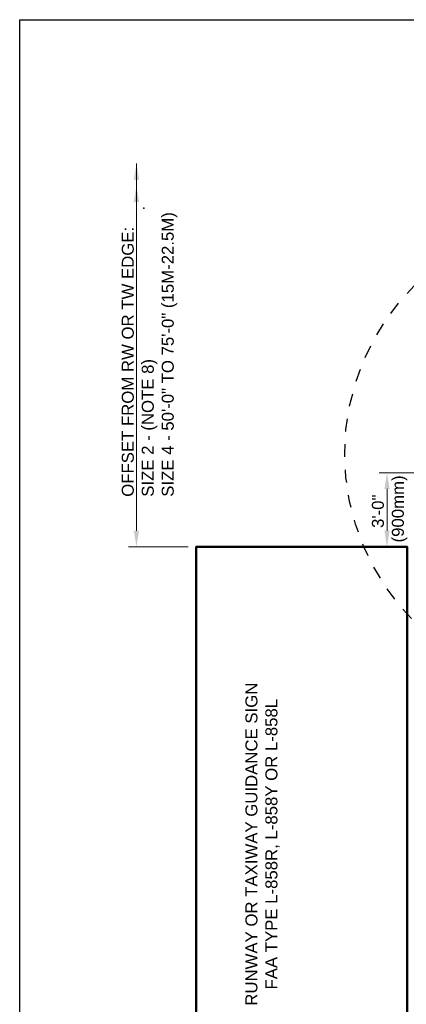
# Model space of a CAD drawing. Header units: inches. Extents: x 0 to 21.8, y 0 to 13.2.
# Tile 2 of 4: x 0 to 3, y 5.5 to 13.2. Entities that reach past the tile are written whole.
import ezdxf

# ---------------------------------------------------------------- set-up
doc = ezdxf.new("R2010")
doc.units = ezdxf.units.IN
doc.header["$LTSCALE"] = 0.375
doc.header["$MEASUREMENT"] = 0
doc.header["$PDSIZE"] = 2
doc.linetypes.add('DASHED2', pattern=[0.375, 0.25, -0.125])
doc.layers.get('0').update_dxf_attribs({"linetype": 'CONTINUOUS', "lineweight": 35})
doc.layers.get('Defpoints').update_dxf_attribs({"linetype": 'CONTINUOUS', "lineweight": 35})
doc.layers.add('E-AFLD-LITE-SIGN', color=203, linetype='CONTINUOUS', lineweight=50)
for name, color, linetype in [('E-DETL-GRPH', 7, 'CONTINUOUS'), ('G-ANNO-DIMS', 7, 'CONTINUOUS'), ('G-ANNO-DIMS @ 1', 7, 'CONTINUOUS'), ('G-ANNO-TEXT', 7, 'CONTINUOUS'), ('G-ANNO-TTLB', 7, 'CONTINUOUS')]:
    doc.layers.add(name, color=color, linetype=linetype)
doc.styles.add('01-E-BLDG-1_1', font='arial.ttf', dxfattribs={"height": 0.09375})
doc.dimstyles.new('01-E-BLDG-1_1', dxfattribs={"dimtxt": 0.09375, "dimasz": 0.125, "dimexe": 0.0625, "dimexo": 0.0625, "dimgap": 0.0625, "dimtad": 1, "dimdec": 4, "dimzin": 3, "dimdsep": 46, "dimlunit": 4, "dimtxsty": '01-E-BLDG-1_1', "dimcen": 0.0625, "dimclrd": 1, "dimclre": 1, "dimclrt": 256, "dimazin": 0, "dimtfac": 1, "dimtdec": 4, "dimtmove": 1, "dimatfit": 3, "dimfxl": 1, "dimfrac": 2, "dimtolj": 1, "dimtzin": 3, "dimlwd": 0, "dimlwe": 0, "dimarcsym": 0})

# ---------------------------------------------------------------- blocks, each defined once
blk = doc.blocks.new('*D4')
at = {"layer": 'Defpoints', "color": 0, "transparency": 16777216}
for p in [(0.9136, 12.0615), (0.9136, 12.0615), (1.3808, 9.0658)]:
    blk.add_point(p, dxfattribs=at)
at = {"layer": 'G-ANNO-DIMS', "color": 1, "lineweight": 0, "transparency": 16777216}
for p, q in [((0.9136, 9.1908), (0.9136, 12.0615)), ((1.3183, 9.0658), (0.8511, 9.0658))]:
    blk.add_line(p, q, dxfattribs=at)
at = {"layer": 'G-ANNO-DIMS', "color": 1, "transparency": 16777216}
blk.add_solid([(0.8928, 9.1908), (0.9344, 9.1908), (0.9136, 9.0658)], dxfattribs=at)
blk = doc.blocks.new('_None')
blk = doc.blocks.new('DBLARR')
at = {"linetype": 'Continuous'}
for points in [[(-0.2268, 0.0162), (-0.1296, 0), (-0.2268, -0.0162), (-0.2268, -0.0162, 0.240091)], [(-0.0971, 0.0162), (0, 0), (-0.0971, -0.0162), (-0.0972, -0.0162, 0.240091), (-0.0972, 0.0162)]]:
    blk.add_hatch(color=0, dxfattribs=at).paths.add_polyline_path(points)
at = {"color": 0, "linetype": 'Continuous'}
blk.add_point((-0.259, -0.0432), dxfattribs=at)
blk = doc.blocks.new('*D11')
at = {"layer": 'Defpoints', "color": 0, "transparency": 16777216}
for p in [(3.5558, 9.642), (2.8737, 9.0658), (3.6293, 9.0658)]:
    blk.add_point(p, dxfattribs=at)
at = {"layer": 'G-ANNO-DIMS', "color": 1, "lineweight": 0, "transparency": 16777216}
for p, q in [((3.4933, 9.642), (2.8112, 9.642)), ((2.8737, 9.517), (2.8737, 9.1908))]:
    blk.add_line(p, q, dxfattribs=at)
at = {"layer": 'G-ANNO-DIMS', "color": 1, "transparency": 16777216}
for points in [[(2.8529, 9.517), (2.8945, 9.517), (2.8737, 9.642)], [(2.8529, 9.1908), (2.8945, 9.1908), (2.8737, 9.0658)]]:
    blk.add_solid(points, dxfattribs=at)
at = {"layer": 'G-ANNO-DIMS', "transparency": 16777216, "insert": (2.8943, 9.3428), "char_height": 0.09375, "attachment_point": 5, "rotation": 90, "style": '01-E-BLDG-1_1'}
blk.add_mtext('\\A1;3\'-0"\\P (900mm)', dxfattribs=at)

msp = doc.modelspace()

# ---------------------------------------------------------------- linework, layer by layer
at = {"layer": 'E-AFLD-LITE-SIGN'}
msp.add_lwpolyline([(3.0307839, 8.4157393), (3.0307839, 9.0657529), (1.3807839, 9.0657529), (1.3807839, 4.4157529), (3.0307839, 4.4157529), (3.0307839, 8.4157393)], dxfattribs=at)
at = {"layer": 'E-DETL-GRPH', "linetype": 'DASHED2'}
msp.add_circle((4.3980307, 9.7932599), 1.8549745, dxfattribs=at)
at = {"layer": 'G-ANNO-TTLB'}
msp.add_lwpolyline([(0, 13.1845536), (9.0556036, 13.1845536), (9.0556036, 0), (0, 0)], close=True, dxfattribs=at)

# ---------------------------------------------------------------- block references
at = {"layer": 'G-ANNO-DIMS @ 1', "color": 1, "xscale": 1.35, "yscale": 1.35, "zscale": 1.35, "rotation": 90}
msp.add_blockref('DBLARR', (0.9136095, 12.0614806), dxfattribs=at)

# ---------------------------------------------------------------- texts
at = {"layer": 'G-ANNO-TEXT', "char_height": 0.09375, "rotation": 90, "style": '01-E-BLDG-1_1'}
for s, insert, width, attachment_point in [('OFFSET FROM RW OR TW EDGE:\\PSIZE 2 - (NOTE 8)\\P\\pi-0.75,l0.75;SIZE 4 - 50\'-0" TO 75\'-0" (15M-22.5M)', (0.7987533, 9.4558975), 2.305718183, 1), ('RUNWAY OR TAXIWAY GUIDANCE SIGN\\PFAA TYPE L-858R, L-858Y OR L-858L', (1.8996907, 6.7407529), 2.698120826, 5)]:
    msp.add_mtext(s, dxfattribs=dict(at, insert=insert, width=width, attachment_point=attachment_point))

# ---------------------------------------------------------------- dimensions: what is measured, and where the dimension line sits
at = {"layer": 'G-ANNO-DIMS'}
dim = msp.add_linear_dim(base=(0.9136095, 12.0614806), p1=(1.3807839, 9.0657529), p2=(0.9136095, 12.0614806), angle=90, text=' ', dimstyle='01-E-BLDG-1_1', override={"dimblk2": 'None', "dimsah": 1, "dimse2": 1}, dxfattribs=at)
dim.commit()
dim.dimension.update_dxf_attribs({"geometry": '*D4', "text_midpoint": (0.9136095, 10.6261167)})
dim = msp.add_linear_dim(base=(2.8737128, 9.0657529), p1=(3.5557839, 9.6420261), p2=(3.6293282, 9.0657529), angle=270, text='3\'-0"\\X (900mm)', dimstyle='01-E-BLDG-1_1', override={"dimlfac": 40, "dimse2": 1, "dimtofl": 0}, dxfattribs=at)
dim.commit()
dim.dimension.update_dxf_attribs({"geometry": '*D11', "text_midpoint": (2.8943201, 9.3428075), "dimtype": 160})

doc.saveas('drawing.dxf')
